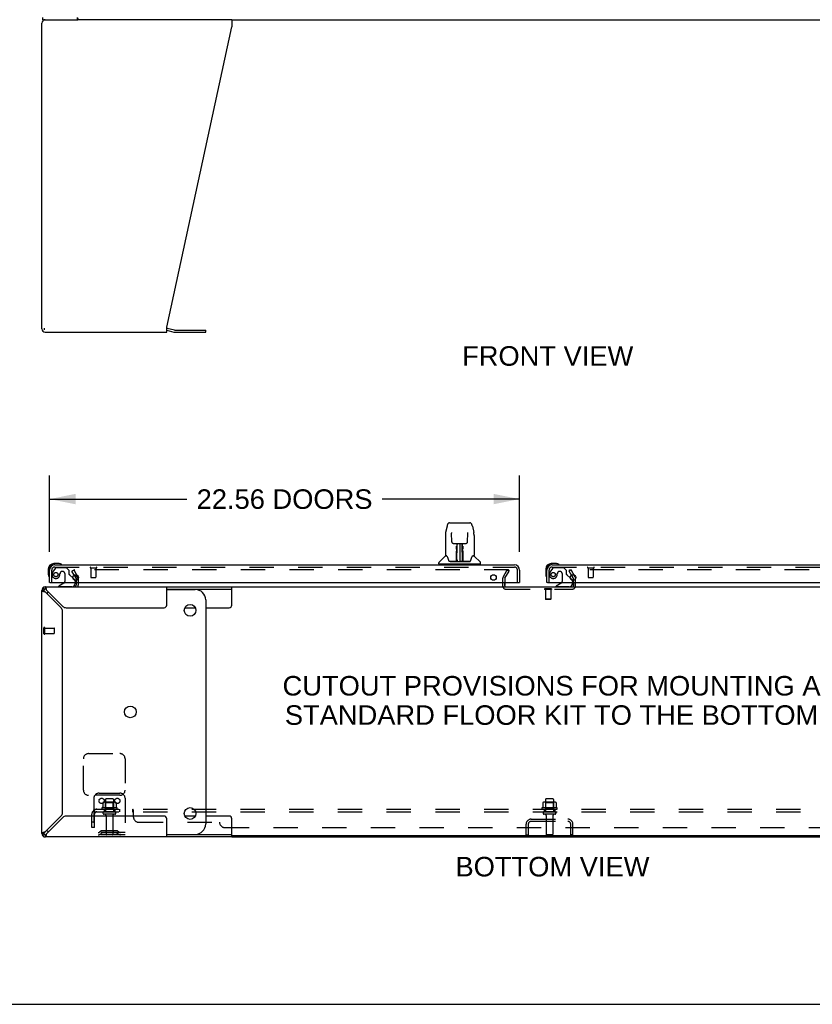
# Model space of a CAD drawing. Header units: inches. Extents: x 0 to 212, y 0 to 138.
# Tile 2 of 80: x 42 to 80, y 0 to 47. Entities that reach past the tile are written whole.
import ezdxf

# ---------------------------------------------------------------- set-up
doc = ezdxf.new("R2010")
doc.units = ezdxf.units.IN
doc.header["$LTSCALE"] = 11.6875
doc.header["$MEASUREMENT"] = 0
doc.linetypes.add('HIDDEN', pattern=[0.2, 0.1, -0.1])
doc.layers.get('0').update_dxf_attribs({"linetype": 'CONTINUOUS'})
for name, color, linetype in [('DEFAULT_2', 8, 'HIDDEN'), ('DIMENSIONS', 7, 'CONTINUOUS'), ('MAIN_DOOR_ASSEMBLY', 7, 'CONTINUOUS'), ('SECONDARY_DOOR_ASSEMBLY', 7, 'CONTINUOUS'), ('SUBPANEL', 7, 'CONTINUOUS')]:
    doc.layers.add(name, color=color, linetype=linetype)
doc.styles.get("Standard").update_dxf_attribs({"font": 'arial.ttf'})
doc.dimstyles.new('DIMSTYLE_1', dxfattribs={"dimtxt": 0.9375, "dimasz": 1.25, "dimexe": 0.09, "dimexo": 0.07, "dimgap": 0.0375, "dimtad": 0, "dimtih": 1, "dimtoh": 1, "dimzin": 4, "dimdsep": 46, "dimtxsty": 'Standard', "dimblk": '_FILLED', "dimblk1": '_FILLED', "dimblk2": '_FILLED', "dimcen": 0.09, "dimadec": 3, "dimazin": 1, "dimtfac": 1, "dimtdec": 3, "dimtofl": 0, "dimtmove": 0, "dimatfit": 3, "dimldrblk": '_FILLED', "dimfxl": 0, "dimtolj": 1, "dimtzin": 4, "dimarcsym": 0})

# ---------------------------------------------------------------- blocks, each defined once
blk = doc.blocks.new('_FILLED')
at = {"color": 0, "linetype": 'ByBlock'}
blk.add_solid([(0, 0), (-1, 0.2), (-1, -0.2)], dxfattribs=at)
blk = doc.blocks.new('*D2')
at = {"layer": 'DIMENSIONS', "color": 2, "linetype": 'Continuous'}
for p, q in [((43.525, 21.718), (43.525, 25.372)), ((66.087, 21.718), (66.087, 25.372)), ((43.525, 24.247), (50.12, 24.247)), ((66.087, 24.247), (59.492, 24.247))]:
    blk.add_line(p, q, dxfattribs=at)
at = {"layer": 'DIMENSIONS', "color": 2, "linetype": 'Continuous', "xscale": 1.25, "yscale": 1.25, "zscale": 1.25, "rotation": 180}
blk.add_blockref('_FILLED', (43.525, 24.247), dxfattribs=at)
at = {"layer": 'DIMENSIONS', "color": 2, "linetype": 'Continuous', "xscale": 1.25, "yscale": 1.25, "zscale": 1.25}
blk.add_blockref('_FILLED', (66.087, 24.247), dxfattribs=at)
at = {"layer": 'DIMENSIONS', "color": 2, "linetype": 'Continuous', "insert": (54.806, 24.715), "char_height": 0.9375, "width": 8.43401, "attachment_point": 2, "line_spacing_factor": 0.9}
blk.add_mtext('22.56 DOORS', dxfattribs=at)

msp = doc.modelspace()

# ---------------------------------------------------------------- linework, layer by layer
at = {"color": 7, "linetype": 'Continuous'}
for p, q in [((43.202, 47.254), (43.202, 47.358)), ((43.202, 47.254), (44.88, 47.254)), ((44.86, 47.254), (44.86, 47.358)), ((52.273, 47.254), (83.027, 47.254)), ((43.276, 32.373), (43.276, 32.446)), ((49.15, 32.354), (49.489, 32.263)), ((49.532, 32.257), (51.019, 32.257)), ((51.019, 32.257), (51.019, 32.361)), ((68.478, 20.779), (68.478, 20.831)), ((44.882, 20.453), (44.786, 20.618)), ((44.894, 20.442), (44.899, 20.437)), ((68.581, 20.599), (68.651, 20.478)), ((68.671, 20.354), (68.671, 20.436)), ((43.254, 19.865), (43.15, 19.865)), ((43.199, 19.983), (43.272, 19.909)), ((43.316, 20.032), (43.316, 19.928)), ((49.15, 19.928), (52.273, 19.928)), ((49.15, 19.907), (50.519, 19.907)), ((52.273, 19.157), (52.273, 20.032)), ((52.273, 20.032), (83.027, 20.032)), ((65.379, 20.084), (65.379, 20.236)), ((65.379, 20.032), (65.379, 20.042)), ((68.671, 20.236), (68.671, 20.084)), ((68.671, 20.032), (68.671, 20.043)), ((51.019, 19.407), (51.019, 8.657)), ((50.017, 19.032), (50.52, 19.032)), ((51.019, 19.032), (52.148, 19.032)), ((50.52, 9.032), (50.017, 9.032)), ((52.148, 9.032), (51.019, 9.032)), ((52.273, 8.032), (52.273, 8.907)), ((43.15, 8.198), (43.254, 8.198)), ((43.199, 8.08), (43.272, 8.154)), ((43.316, 8.136), (43.316, 8.032)), ((49.15, 8.157), (50.519, 8.157)), ((52.273, 8.136), (49.15, 8.136)), ((83.027, 8.084), (52.273, 8.084)), ((0, 0), (212.5, 0))]:
    msp.add_line(p, q, dxfattribs=at)
at = {"color": 3, "linetype": 'Continuous'}
for p, q in [((52.273, 47.254), (44.88, 47.254)), ((52.273, 47.254), (52.273, 46.914)), ((43.15, 32.421), (43.15, 47.088)), ((49.15, 32.503), (52.273, 46.914)), ((43.316, 32.254), (49.15, 32.254)), ((49.15, 32.254), (49.15, 32.503)), ((49.167, 32.457), (49.516, 32.363)), ((49.532, 32.361), (51.019, 32.361)), ((44.707, 20.6), (44.792, 20.453)), ((44.796, 20.436), (44.796, 20.354)), ((43.15, 8.198), (43.15, 19.865)), ((43.316, 20.032), (52.273, 20.032)), ((43.377, 19.917), (43.37, 19.941)), ((44.162, 19.096), (43.393, 19.865)), ((44.796, 20.236), (44.796, 20.117)), ((49.15, 19.157), (49.15, 20.032)), ((43.219, 19.82), (43.241, 19.812)), ((43.316, 19.789), (44.086, 19.02)), ((44.317, 19.032), (49.025, 19.032)), ((44.15, 9.199), (44.15, 18.864)), ((44.086, 9.043), (43.316, 8.274)), ((49.025, 9.032), (44.317, 9.032)), ((43.393, 8.198), (44.162, 8.967)), ((49.15, 8.032), (49.15, 8.907)), ((43.265, 8.259), (43.241, 8.252)), ((43.362, 8.1), (43.37, 8.123)), ((52.273, 8.032), (43.316, 8.032)), ((52.273, 8.032), (83.027, 8.032))]:
    msp.add_line(p, q, dxfattribs=at)
at = {"color": 7, "linetype": 'Continuous'}
for points in [[(44.891, 47.318), (44.889, 47.307), (44.888, 47.302), (44.887, 47.297), (44.886, 47.292), (44.885, 47.287), (44.884, 47.282), (44.882, 47.278), (44.881, 47.274), (44.88, 47.27), (44.878, 47.267), (44.877, 47.265), (44.875, 47.262), (44.873, 47.26), (44.871, 47.258), (44.869, 47.256), (44.866, 47.255), (44.864, 47.255), (44.862, 47.254), (44.86, 47.254)], [(68.478, 20.831), (68.479, 20.833), (68.479, 20.834), (68.479, 20.835), (68.48, 20.837), (68.481, 20.838), (68.482, 20.839), (68.483, 20.84), (68.484, 20.841), (68.485, 20.842), (68.487, 20.843), (68.488, 20.844), (68.49, 20.844), (68.492, 20.844), (68.493, 20.844)], [(68.48, 20.825), (68.479, 20.827), (68.479, 20.828), (68.479, 20.83), (68.478, 20.831), (68.478, 20.831)], [(68.484, 20.841), (68.483, 20.84), (68.482, 20.839), (68.481, 20.838)], [(68.488, 20.844), (68.487, 20.843), (68.485, 20.842)], [(44.882, 20.453), (44.885, 20.45), (44.888, 20.447), (44.891, 20.445), (44.894, 20.442)], [(68.663, 20.453), (68.66, 20.459), (68.657, 20.466), (68.654, 20.472), (68.651, 20.478)], [(68.671, 20.436), (68.67, 20.438), (68.67, 20.44), (68.669, 20.442), (68.668, 20.444), (68.667, 20.446), (68.666, 20.449), (68.664, 20.451), (68.663, 20.453)], [(43.254, 19.865), (43.255, 19.858), (43.257, 19.85), (43.261, 19.842), (43.266, 19.835)], [(43.393, 19.865), (43.385, 19.875), (43.377, 19.885), (43.37, 19.894), (43.362, 19.902), (43.355, 19.909), (43.347, 19.916), (43.339, 19.921), (43.332, 19.925), (43.324, 19.927), (43.316, 19.928)], [(43.266, 19.835), (43.272, 19.827), (43.28, 19.82), (43.288, 19.812), (43.297, 19.804), (43.307, 19.797), (43.316, 19.789)], [(43.316, 8.274), (43.307, 8.267), (43.297, 8.259), (43.288, 8.252), (43.28, 8.244), (43.272, 8.236), (43.266, 8.229), (43.261, 8.221), (43.257, 8.213), (43.255, 8.206), (43.254, 8.198)], [(43.316, 8.136), (43.324, 8.136), (43.332, 8.139), (43.339, 8.143), (43.347, 8.148)], [(43.347, 8.148), (43.355, 8.154), (43.362, 8.161), (43.37, 8.17), (43.377, 8.179), (43.385, 8.188), (43.393, 8.198)]]:
    msp.add_lwpolyline(points, dxfattribs=at)
at = {"color": 3, "linetype": 'Continuous'}
for points in [[(43.15, 19.865), (43.152, 19.858), (43.158, 19.85), (43.168, 19.842), (43.182, 19.835), (43.199, 19.827), (43.219, 19.82)], [(43.37, 19.941), (43.362, 19.963), (43.355, 19.983), (43.347, 20), (43.339, 20.014), (43.332, 20.024), (43.324, 20.03), (43.316, 20.032)], [(43.393, 19.865), (43.385, 19.891), (43.377, 19.917)], [(43.241, 19.812), (43.265, 19.804), (43.29, 19.797), (43.316, 19.789)], [(43.241, 8.252), (43.219, 8.244), (43.199, 8.236), (43.182, 8.229), (43.168, 8.221), (43.158, 8.213), (43.152, 8.206), (43.15, 8.198)], [(43.316, 8.274), (43.29, 8.267), (43.265, 8.259)], [(43.316, 8.032), (43.324, 8.034), (43.332, 8.04), (43.339, 8.05), (43.347, 8.064), (43.355, 8.08), (43.362, 8.1)], [(43.37, 8.123), (43.377, 8.147), (43.385, 8.172), (43.393, 8.198)]]:
    msp.add_lwpolyline(points, dxfattribs=at)
at = {"color": 7, "linetype": 'Continuous'}
for centre in [(50.269, 18.907), (47.401, 14.032), (50.269, 9.157)]:
    msp.add_circle(centre, 0.281, dxfattribs=at)
at = {"color": 3, "linetype": 'Continuous'}
for centre, radius, start, end in [((43.316, 47.088), 0.167, 90, 180), ((43.316, 32.421), 0.167, 180, 270), ((49.124, 32.296), 0.167, 75, 81.039), ((49.532, 32.423), 0.0625, 255, 270), ((44.763, 20.436), 0.033, 0, 30), ((43.316, 19.865), 0.167, 90, 180), ((44.711, 20.117), 0.085, 270, 360), ((65.429, 20.082), 0.05, 189.974, 260.026), ((68.621, 20.082), 0.05, 279.974, 350.026), ((43.93, 18.864), 0.22, 0, 45), ((44.317, 19.252), 0.22, 225, 270), ((49.025, 19.157), 0.125, 270, 360), ((43.93, 9.199), 0.22, 315, 360), ((44.317, 8.812), 0.22, 90, 135), ((49.025, 8.907), 0.125, 0, 90), ((43.316, 8.198), 0.167, 180, 270)]:
    msp.add_arc(centre, radius, start, end, dxfattribs=at)
at = {"color": 7, "linetype": 'Continuous'}
for centre, radius, start, end in [((49.532, 32.423), 0.167, 255, 270), ((43.316, 19.865), 0.0625, 90, 180), ((50.519, 19.407), 0.5, 0, 90), ((65.429, 20.082), 0.05, 180, 189.974), ((65.409, 20.062), 0.03, 198, 270), ((65.429, 20.082), 0.05, 260.026, 270), ((68.621, 20.082), 0.05, 270, 279.974), ((68.641, 20.062), 0.03, 270, 342), ((68.621, 20.082), 0.05, 350.026, 360), ((43.776, 19.407), 0.5, 128.9359, 141.3055), ((52.148, 19.157), 0.125, 270, 360), ((52.148, 8.907), 0.125, 0, 90), ((50.519, 8.657), 0.5, 270, 360), ((43.316, 8.198), 0.0625, 180, 270), ((43.776, 8.657), 0.5, 218.6945, 231.0641)]:
    msp.add_arc(centre, radius, start, end, dxfattribs=at)
at = {"layer": 'DEFAULT_2', "color": 8, "linetype": 'HIDDEN'}
for p, q in [((44.595, 20.792), (44.685, 20.844)), ((44.707, 20.6), (44.595, 20.792)), ((44.685, 20.844), (44.882, 20.505)), ((44.7, 20.819), (44.882, 20.505)), ((65.557, 20.844), (44.718, 20.844)), ((65.293, 20.505), (65.489, 20.844)), ((65.383, 20.453), (65.58, 20.792)), ((65.489, 20.844), (65.58, 20.792)), ((65.556, 20.844), (65.558, 20.844)), ((65.558, 20.844), (65.56, 20.844)), ((65.56, 20.844), (65.562, 20.844)), ((65.571, 20.779), (65.571, 20.831)), ((65.572, 20.779), (65.572, 20.831)), ((68.56, 20.844), (68.47, 20.792)), ((68.667, 20.453), (68.47, 20.792)), ((89.332, 20.844), (68.493, 20.844)), ((68.757, 20.505), (68.56, 20.844)), ((44.796, 20.354), (44.796, 20.236)), ((44.9, 20.436), (44.9, 20.117)), ((65.275, 20.436), (65.275, 20.082)), ((65.379, 20.436), (65.379, 20.117)), ((68.671, 20.117), (68.671, 20.436)), ((68.775, 20.082), (68.775, 20.436)), ((65.379, 20.084), (65.379, 20.082)), ((65.429, 19.928), (68.621, 19.928)), ((67.29, 19.932), (67.29, 19.914)), ((67.627, 19.932), (67.29, 19.932)), ((67.627, 19.914), (67.29, 19.914)), ((67.335, 19.914), (67.335, 19.442)), ((67.583, 19.914), (67.583, 19.442)), ((67.627, 19.932), (67.627, 19.914)), ((68.671, 20.082), (68.671, 20.084)), ((67.345, 19.432), (67.335, 19.442)), ((67.583, 19.442), (67.335, 19.442)), ((67.573, 19.432), (67.345, 19.432)), ((67.573, 19.432), (67.583, 19.442)), ((43.254, 17.786), (43.254, 18.07)), ((43.297, 17.786), (43.297, 18.07)), ((43.297, 18.052), (43.744, 18.052)), ((43.754, 17.814), (43.754, 18.042)), ((43.297, 17.804), (43.744, 17.804)), ((45.4, 12.032), (46.9, 12.032)), ((45.15, 10.282), (45.15, 11.782)), ((47.15, 11.782), (47.15, 10.282)), ((46.9, 10.032), (45.4, 10.032)), ((45.9, 10.136), (46.9, 10.136)), ((45.65, 9.886), (45.65, 8.136)), ((46.081, 9.675), (46.081, 9.457)), ((46.656, 9.697), (46.144, 9.697)), ((46.216, 9.677), (46.196, 9.697)), ((46.212, 9.831), (46.212, 9.236)), ((46.216, 9.381), (46.216, 9.677)), ((46.583, 9.677), (46.216, 9.677)), ((46.557, 9.861), (46.242, 9.861)), ((46.583, 9.677), (46.603, 9.697)), ((46.583, 9.381), (46.583, 9.677)), ((46.587, 9.831), (46.587, 9.236)), ((46.719, 9.675), (46.719, 9.457)), ((47.15, 9.886), (47.15, 8.136)), ((67.206, 9.675), (67.206, 9.457)), ((67.781, 9.697), (67.269, 9.697)), ((67.341, 9.677), (67.321, 9.697)), ((67.337, 9.831), (67.337, 9.236)), ((67.708, 9.677), (67.341, 9.677)), ((67.341, 9.381), (67.341, 9.677)), ((67.682, 9.861), (67.367, 9.861)), ((67.708, 9.677), (67.728, 9.697)), ((67.708, 9.381), (67.708, 9.677)), ((67.712, 9.831), (67.712, 9.236)), ((67.844, 9.675), (67.844, 9.457)), ((46.756, 9.431), (46.044, 9.431)), ((46.066, 9.361), (46.734, 9.361)), ((46.657, 9.236), (46.142, 9.236)), ((46.657, 9.126), (46.142, 9.126)), ((46.216, 9.381), (46.196, 9.361)), ((46.583, 9.381), (46.216, 9.381)), ((46.235, 9.063), (46.235, 8.166)), ((46.565, 9.063), (46.565, 8.166)), ((46.583, 9.381), (46.603, 9.361)), ((67.881, 9.431), (67.169, 9.431)), ((67.191, 9.361), (67.859, 9.361)), ((67.782, 9.236), (67.267, 9.236)), ((67.782, 9.126), (67.267, 9.126)), ((67.341, 9.381), (67.321, 9.361)), ((67.708, 9.381), (67.341, 9.381)), ((67.36, 9.063), (67.36, 8.166)), ((67.69, 9.063), (67.69, 8.166)), ((67.708, 9.381), (67.728, 9.361)), ((66.4, 8.136), (66.4, 8.639)), ((66.504, 8.639), (66.504, 8.136)), ((66.646, 8.886), (68.403, 8.886)), ((66.646, 8.782), (68.403, 8.782)), ((67.691, 8.886), (67.691, 8.782)), ((68.546, 8.136), (68.546, 8.639)), ((68.65, 8.136), (68.65, 8.639)), ((47.15, 8.24), (45.65, 8.24)), ((47.15, 8.136), (45.65, 8.136)), ((45.993, 8.308), (45.925, 8.259)), ((46.054, 8.224), (45.986, 8.175)), ((46.741, 8.33), (46.059, 8.33)), ((46.741, 8.226), (46.059, 8.226)), ((46.225, 8.33), (46.225, 8.226)), ((46.575, 8.33), (46.575, 8.226)), ((46.746, 8.224), (46.814, 8.175)), ((46.807, 8.308), (46.875, 8.259)), ((66.4, 8.136), (66.504, 8.136)), ((67.66, 8.136), (67.39, 8.136)), ((68.65, 8.136), (68.546, 8.136))]:
    msp.add_line(p, q, dxfattribs=at)
for points in [[(44.718, 20.844), (44.715, 20.844), (44.713, 20.844), (44.712, 20.843), (44.71, 20.843), (44.708, 20.842), (44.706, 20.841), (44.704, 20.84), (44.703, 20.839), (44.702, 20.838), (44.701, 20.836), (44.7, 20.835), (44.699, 20.833), (44.698, 20.831), (44.698, 20.829), (44.698, 20.828), (44.698, 20.827)], [(44.698, 20.827), (44.698, 20.826), (44.698, 20.824), (44.698, 20.822), (44.699, 20.821), (44.7, 20.819)], [(65.561, 20.844), (65.563, 20.843), (65.565, 20.842), (65.566, 20.841), (65.567, 20.84), (65.568, 20.839), (65.569, 20.838), (65.57, 20.837), (65.571, 20.835), (65.571, 20.834), (65.571, 20.833), (65.571, 20.831)], [(65.572, 20.831), (65.571, 20.833), (65.571, 20.834), (65.571, 20.835), (65.57, 20.837), (65.569, 20.838), (65.568, 20.839), (65.567, 20.84), (65.566, 20.841), (65.565, 20.842), (65.563, 20.843), (65.562, 20.844)], [(65.57, 20.825), (65.571, 20.827), (65.571, 20.828), (65.571, 20.83), (65.572, 20.831), (65.572, 20.831)], [(65.571, 20.831), (65.571, 20.831), (65.571, 20.83), (65.571, 20.828), (65.571, 20.827), (65.57, 20.825)], [(46.081, 9.457), (46.081, 9.456), (46.081, 9.455), (46.08, 9.454), (46.08, 9.453), (46.08, 9.452), (46.079, 9.452), (46.079, 9.451), (46.079, 9.451), (46.078, 9.45), (46.078, 9.45), (46.078, 9.45), (46.077, 9.45), (46.077, 9.449), (46.077, 9.449), (46.077, 9.449), (46.076, 9.449), (46.076, 9.449), (46.076, 9.448)], [(46.087, 9.685), (46.086, 9.684), (46.084, 9.683), (46.083, 9.682), (46.082, 9.68), (46.082, 9.678), (46.081, 9.677), (46.081, 9.675)], [(46.713, 9.685), (46.714, 9.684), (46.716, 9.683), (46.717, 9.682), (46.718, 9.68), (46.718, 9.678), (46.719, 9.677), (46.719, 9.675)], [(46.724, 9.448), (46.724, 9.449), (46.724, 9.449), (46.723, 9.449), (46.723, 9.449), (46.723, 9.449), (46.722, 9.45), (46.722, 9.45), (46.722, 9.45), (46.722, 9.45), (46.721, 9.451), (46.721, 9.451), (46.721, 9.452), (46.72, 9.452), (46.72, 9.453), (46.719, 9.454), (46.719, 9.455), (46.719, 9.456), (46.719, 9.457)], [(67.206, 9.457), (67.206, 9.456), (67.206, 9.455), (67.205, 9.454), (67.205, 9.453), (67.205, 9.452), (67.204, 9.452), (67.204, 9.451), (67.204, 9.451), (67.203, 9.45), (67.203, 9.45), (67.203, 9.45), (67.202, 9.45), (67.202, 9.449), (67.202, 9.449), (67.202, 9.449), (67.201, 9.449), (67.201, 9.449), (67.201, 9.448)], [(67.212, 9.685), (67.211, 9.684), (67.209, 9.683), (67.208, 9.682), (67.207, 9.68), (67.207, 9.678), (67.206, 9.677), (67.206, 9.675)], [(67.838, 9.685), (67.839, 9.684), (67.841, 9.683), (67.842, 9.682), (67.843, 9.68), (67.843, 9.678), (67.844, 9.677), (67.844, 9.675)], [(67.849, 9.448), (67.849, 9.449), (67.849, 9.449), (67.848, 9.449), (67.848, 9.449), (67.848, 9.449), (67.847, 9.45), (67.847, 9.45), (67.847, 9.45), (67.847, 9.45), (67.846, 9.451), (67.846, 9.451), (67.846, 9.452), (67.845, 9.452), (67.845, 9.453), (67.844, 9.454), (67.844, 9.455), (67.844, 9.456), (67.844, 9.457)]]:
    msp.add_lwpolyline(points, dxfattribs=at)
for centre in [(46.025, 9.761), (46.775, 9.761)]:
    msp.add_circle(centre, 0.128, dxfattribs=at)
for centre, radius, start, end in [((44.763, 20.436), 0.137, 0, 30), ((65.412, 20.436), 0.137, 150, 180), ((65.412, 20.436), 0.033, 150, 180), ((68.638, 20.436), 0.033, 0, 30), ((68.638, 20.436), 0.137, 0, 30), ((44.711, 20.117), 0.189, 331.6994, 360), ((65.429, 20.082), 0.154, 180, 270), ((68.621, 20.082), 0.154, 270, 360), ((43.275, 18.07), 0.0215, 360, 180), ((43.744, 18.042), 0.01, 360, 90), ((43.275, 17.786), 0.0215, 180, 0), ((43.744, 17.814), 0.01, 270, 0), ((45.4, 11.782), 0.25, 90, 180), ((46.9, 11.782), 0.25, 0, 90), ((45.4, 10.282), 0.25, 180, 270), ((45.9, 9.886), 0.25, 90, 180), ((46.9, 10.282), 0.25, 270, 360), ((46.9, 9.886), 0.25, 0, 90), ((46.144, 9.556), 0.141, 90, 113.95), ((46.242, 9.831), 0.03, 90, 180), ((46.557, 9.831), 0.03, 0, 90), ((46.656, 9.556), 0.141, 66.05, 90), ((67.269, 9.556), 0.141, 90, 113.95), ((67.367, 9.831), 0.03, 90, 180), ((67.682, 9.831), 0.03, 0, 90), ((67.781, 9.556), 0.141, 66.05, 90), ((46.066, 9.399), 0.0384, 124.4497, 270), ((46.4, 8.831), 0.698, 117.6814, 120.6631), ((46.142, 9.181), 0.055, 90, 270), ((46.172, 9.063), 0.0625, 0, 90), ((46.627, 9.063), 0.0625, 90, 180), ((46.657, 9.181), 0.055, 270, 90), ((46.4, 8.831), 0.698, 59.3369, 62.3186), ((46.734, 9.399), 0.0384, 270, 55.5503), ((67.191, 9.399), 0.0384, 124.4497, 270), ((67.525, 8.831), 0.698, 117.6814, 120.6631), ((67.267, 9.181), 0.055, 90, 270), ((67.297, 9.063), 0.0625, 0, 90), ((67.752, 9.063), 0.0625, 90, 180), ((67.782, 9.181), 0.055, 270, 90), ((67.525, 8.831), 0.698, 59.3369, 62.3186), ((67.859, 9.399), 0.0384, 270, 55.5503), ((66.646, 8.639), 0.246, 90, 180), ((66.646, 8.639), 0.142, 90, 180), ((68.403, 8.639), 0.246, 0, 90), ((68.403, 8.639), 0.142, 0, 90), ((45.864, 8.344), 0.104, 270, 305.7539), ((45.864, 8.344), 0.208, 270, 305.7539), ((46.059, 8.216), 0.114, 90, 125.7539), ((46.059, 8.216), 0.01, 90, 125.7539), ((46.265, 8.166), 0.03, 180, 270), ((46.535, 8.166), 0.03, 270, 360), ((46.741, 8.216), 0.114, 54.2461, 90), ((46.741, 8.216), 0.01, 54.2461, 90), ((46.936, 8.344), 0.208, 234.2461, 270), ((46.936, 8.344), 0.104, 234.2461, 270), ((67.39, 8.166), 0.03, 180, 270), ((67.66, 8.166), 0.03, 270, 360)]:
    msp.add_arc(centre, radius, start, end, dxfattribs=at)
at = {"layer": 'MAIN_DOOR_ASSEMBLY', "color": 7, "linetype": 'Continuous'}
for p, q in [((67.34, 20.887), (67.34, 20.63)), ((67.4, 20.887), (67.4, 20.843)), ((67.859, 21.15), (67.603, 21.15)), ((67.646, 21.09), (67.603, 21.09)), ((67.897, 21.147), (67.859, 21.15)), ((67.995, 21.103), (67.995, 21.103)), ((67.34, 20.63), (67.343, 20.592)), ((67.385, 20.502), (67.386, 20.498)), ((67.386, 20.498), (67.386, 20.497)), ((68.519, 20.463), (68.6, 20.382)), ((67.42, 20.236), (67.4, 20.236)), ((68.08, 20.209), (67.842, 20.071)), ((67.842, 20.032), (67.842, 20.071)), ((68.629, 20.236), (68.629, 20.189))]:
    msp.add_line(p, q, dxfattribs=at)
at = {"layer": 'MAIN_DOOR_ASSEMBLY', "color": 3, "linetype": 'Continuous'}
for p, q in [((67.4, 20.236), (67.4, 20.843)), ((67.646, 21.09), (89.716, 21.09)), ((67.42, 20.236), (89.942, 20.236))]:
    msp.add_line(p, q, dxfattribs=at)
at = {"layer": 'MAIN_DOOR_ASSEMBLY', "color": 8, "linetype": 'HIDDEN'}
for p, q in [((67.504, 20.236), (67.504, 20.843)), ((67.68, 20.931), (67.579, 20.787)), ((67.646, 20.986), (89.716, 20.986)), ((67.745, 20.965), (68.196, 20.965)), ((68.322, 20.839), (68.196, 20.965)), ((68.322, 20.839), (68.322, 20.66)), ((69.362, 20.943), (69.646, 20.943)), ((69.38, 20.943), (69.38, 20.496)), ((69.628, 20.943), (69.628, 20.496)), ((67.901, 20.675), (67.901, 20.686)), ((68.032, 20.773), (67.999, 20.773)), ((68.13, 20.675), (68.13, 20.295)), ((68.38, 20.601), (68.519, 20.463)), ((69.39, 20.486), (69.618, 20.486)), ((68.472, 20.032), (67.842, 20.032)), ((68.629, 20.311), (68.629, 20.236))]:
    msp.add_line(p, q, dxfattribs=at)
at = {"layer": 'MAIN_DOOR_ASSEMBLY', "color": 7, "linetype": 'Continuous'}
for points in [[(67.995, 21.103), (67.993, 21.104), (67.992, 21.104), (67.988, 21.105)], [(67.386, 20.497), (67.387, 20.495), (67.387, 20.495)]]:
    msp.add_lwpolyline(points, dxfattribs=at)
at = {"layer": 'MAIN_DOOR_ASSEMBLY', "color": 8, "linetype": 'HIDDEN'}
msp.add_circle((67.704, 20.623), 0.101, dxfattribs=at)
at = {"layer": 'MAIN_DOOR_ASSEMBLY', "color": 3, "linetype": 'Continuous'}
msp.add_circle((68.65, 20.486), 0.133, dxfattribs=at)
at = {"layer": 'MAIN_DOOR_ASSEMBLY', "color": 7, "linetype": 'Continuous'}
for centre, radius, start, end in [((67.603, 20.887), 0.263, 90, 180), ((67.603, 20.887), 0.203, 90, 180), ((67.859, 20.9), 0.25, 59.1101, 90), ((67.98, 21.105), 0.015, 270, 353.6204), ((67.98, 21.101), 0.015, 6.3796, 59.1101), ((67.59, 20.63), 0.25, 180, 210.8899), ((67.388, 20.51), 0.015, 210.8899, 263.6204), ((67.385, 20.51), 0.015, 276.3796, 360), ((68.529, 20.311), 0.1, 27.0268, 45), ((68.03, 20.295), 0.1, 300.092, 323.4532), ((68.472, 20.189), 0.157, 270, 360)]:
    msp.add_arc(centre, radius, start, end, dxfattribs=at)
at = {"layer": 'MAIN_DOOR_ASSEMBLY', "color": 3, "linetype": 'Continuous'}
msp.add_arc((67.646, 20.843), 0.246, 90, 180, dxfattribs=at)
at = {"layer": 'MAIN_DOOR_ASSEMBLY', "color": 8, "linetype": 'HIDDEN'}
for centre, radius, start, end in [((67.646, 20.843), 0.142, 90, 180), ((67.745, 20.886), 0.079, 90, 144.9), ((69.362, 20.964), 0.0215, 90, 270), ((69.646, 20.964), 0.0215, 270, 90), ((67.704, 20.623), 0.187, 163.1561, 342.1518), ((67.894, 20.565), 0.386, 144.9, 163.1561), ((67.508, 20.686), 0.393, 342.0702, 358.3395), ((67.999, 20.675), 0.098, 90, 180), ((68.032, 20.675), 0.098, 0, 90), ((68.361, 20.66), 0.039, 180, 248.3904), ((68.31, 20.531), 0.1, 45, 68.3904), ((68.529, 20.311), 0.1, 0, 27.0268), ((69.39, 20.496), 0.01, 180, 270), ((69.618, 20.496), 0.01, 270, 360), ((68.03, 20.295), 0.1, 323.4532, 360)]:
    msp.add_arc(centre, radius, start, end, dxfattribs=at)
at = {"layer": 'SECONDARY_DOOR_ASSEMBLY', "color": 7, "linetype": 'Continuous'}
for p, q in [((62.604, 22.951), (62.539, 22.646)), ((62.728, 23.105), (63.697, 23.105)), ((63.821, 22.951), (63.886, 22.646)), ((62.524, 22.502), (62.524, 21.539)), ((62.524, 22.502), (62.524, 22.502)), ((62.825, 22.641), (62.825, 22.637)), ((62.825, 22.637), (62.825, 22.633)), ((62.825, 22.633), (62.825, 22.627)), ((62.825, 22.627), (62.825, 22.616)), ((62.833, 22.199), (62.825, 22.616)), ((63.592, 22.199), (63.6, 22.618)), ((63.6, 22.628), (63.6, 22.633)), ((63.6, 22.618), (63.6, 22.628)), ((63.901, 22.502), (63.901, 21.539)), ((62.913, 22.121), (62.973, 22.121)), ((63.014, 22.122), (63.411, 22.122)), ((63.062, 21.918), (63.063, 21.952)), ((63.062, 21.881), (63.062, 21.918)), ((63.062, 21.843), (63.062, 21.881)), ((63.063, 21.952), (63.063, 21.982)), ((63.069, 21.767), (63.07, 21.863)), ((63.073, 22.122), (63.07, 21.767)), ((63.07, 21.988), (63.07, 21.973)), ((63.07, 21.973), (63.07, 21.939)), ((63.07, 21.939), (63.07, 21.902)), ((63.07, 21.902), (63.07, 21.863)), ((63.07, 21.767), (63.07, 21.747)), ((63.07, 21.747), (63.07, 21.739)), ((63.07, 21.739), (63.071, 21.739)), ((63.086, 21.897), (63.071, 21.897)), ((63.071, 21.879), (63.086, 21.879)), ((63.071, 21.739), (63.071, 21.663)), ((63.075, 21.262), (63.09, 22.122)), ((63.099, 22.117), (63.098, 22.068)), ((63.099, 22.122), (63.099, 22.117)), ((63.212, 22.122), (63.212, 21.251)), ((63.327, 22.068), (63.326, 22.122)), ((63.35, 21.262), (63.335, 22.122)), ((63.354, 21.897), (63.339, 21.897)), ((63.339, 21.879), (63.354, 21.879)), ((63.355, 21.767), (63.352, 22.122)), ((63.354, 21.739), (63.354, 21.663)), ((63.355, 21.902), (63.355, 21.939)), ((63.355, 21.863), (63.355, 21.902)), ((63.356, 21.767), (63.355, 21.863)), ((63.355, 21.747), (63.355, 21.767)), ((63.355, 21.739), (63.355, 21.747)), ((63.356, 21.748), (63.356, 21.758)), ((63.356, 21.72), (63.356, 21.748)), ((63.362, 21.982), (63.362, 21.952)), ((63.362, 21.952), (63.363, 21.918)), ((63.363, 21.918), (63.363, 21.881)), ((63.363, 21.881), (63.363, 21.843)), ((63.452, 22.121), (63.512, 22.121)), ((62.515, 21.514), (62.22, 21.219)), ((62.592, 21.531), (62.531, 21.531)), ((62.536, 21.523), (62.598, 21.523)), ((62.595, 21.527), (62.595, 21.527)), ((63.058, 21.275), (63.061, 21.596)), ((63.068, 21.57), (63.061, 21.57)), ((63.066, 21.275), (63.068, 21.57)), ((63.068, 21.277), (63.069, 21.287)), ((63.068, 21.27), (63.068, 21.277)), ((63.068, 21.268), (63.068, 21.27)), ((63.068, 21.266), (63.068, 21.268)), ((63.068, 21.266), (63.068, 21.266)), ((63.068, 21.265), (63.068, 21.266)), ((63.069, 21.316), (63.071, 21.407)), ((63.069, 21.287), (63.069, 21.316)), ((63.069, 21.287), (63.069, 21.263)), ((63.071, 21.663), (63.071, 21.663)), ((63.071, 21.651), (63.071, 21.662)), ((63.073, 21.655), (63.071, 21.655)), ((63.071, 21.653), (63.079, 21.653)), ((63.071, 21.647), (63.071, 21.651)), ((63.071, 21.645), (63.071, 21.647)), ((63.071, 21.644), (63.071, 21.645)), ((63.071, 21.644), (63.071, 21.644)), ((63.071, 21.644), (63.071, 21.644)), ((63.071, 21.407), (63.071, 21.643)), ((63.085, 21.33), (63.076, 21.33)), ((63.085, 21.33), (63.084, 21.253)), ((63.341, 21.253), (63.34, 21.33)), ((63.349, 21.33), (63.34, 21.33)), ((63.346, 21.653), (63.354, 21.653)), ((63.354, 21.655), (63.352, 21.655)), ((63.354, 21.662), (63.354, 21.661)), ((63.354, 21.661), (63.354, 21.649)), ((63.354, 21.649), (63.354, 21.646)), ((63.354, 21.646), (63.354, 21.645)), ((63.354, 21.407), (63.354, 21.643)), ((63.354, 21.407), (63.356, 21.316)), ((63.356, 21.316), (63.356, 21.289)), ((63.356, 21.289), (63.357, 21.276)), ((63.356, 21.263), (63.356, 21.287)), ((63.357, 21.276), (63.357, 21.273)), ((63.357, 21.273), (63.357, 21.27)), ((63.357, 21.27), (63.357, 21.269)), ((63.357, 21.269), (63.357, 21.267)), ((63.357, 21.267), (63.357, 21.266)), ((63.357, 21.266), (63.357, 21.265)), ((63.357, 21.265), (63.357, 21.264)), ((63.825, 21.519), (63.829, 21.527)), ((63.827, 21.523), (63.889, 21.523)), ((63.829, 21.527), (63.829, 21.527)), ((63.833, 21.531), (63.833, 21.531)), ((63.894, 21.531), (63.833, 21.531)), ((63.91, 21.514), (64.205, 21.219)), ((43.465, 20.887), (43.465, 20.63)), ((43.525, 20.887), (43.525, 20.843)), ((43.984, 21.15), (43.728, 21.15)), ((43.771, 21.09), (43.728, 21.09)), ((44.022, 21.147), (43.984, 21.15)), ((62.209, 21.137), (62.209, 21.192)), ((64.209, 21.129), (62.216, 21.129)), ((62.268, 21.129), (62.268, 21.09)), ((63.06, 21.255), (62.727, 21.255)), ((62.748, 21.247), (63.677, 21.247)), ((63.061, 21.255), (63.06, 21.255)), ((63.062, 21.251), (63.061, 21.252)), ((63.065, 21.257), (63.065, 21.255)), ((63.074, 21.252), (63.078, 21.249)), ((63.079, 21.255), (63.077, 21.255)), ((63.084, 21.253), (63.212, 21.251)), ((63.341, 21.253), (63.212, 21.251)), ((63.348, 21.255), (63.346, 21.255)), ((63.356, 21.263), (63.356, 21.261)), ((63.36, 21.255), (63.36, 21.257)), ((63.36, 21.257), (63.361, 21.256)), ((63.362, 21.25), (63.363, 21.251)), ((63.698, 21.255), (63.365, 21.255)), ((64.157, 21.129), (64.157, 21.09)), ((64.216, 21.137), (64.216, 21.192)), ((43.465, 20.63), (43.468, 20.592)), ((44.644, 20.463), (44.725, 20.382)), ((43.545, 20.236), (43.525, 20.236)), ((44.205, 20.209), (43.967, 20.071)), ((43.967, 20.032), (43.967, 20.071)), ((44.754, 20.236), (44.754, 20.189)), ((66.067, 20.236), (66.087, 20.236))]:
    msp.add_line(p, q, dxfattribs=at)
at = {"layer": 'SECONDARY_DOOR_ASSEMBLY', "color": 3, "linetype": 'Continuous'}
for p, q in [((43.525, 20.236), (43.525, 20.843)), ((43.771, 21.09), (65.841, 21.09)), ((66.087, 20.843), (66.087, 20.236)), ((43.545, 20.236), (66.067, 20.236))]:
    msp.add_line(p, q, dxfattribs=at)
at = {"layer": 'SECONDARY_DOOR_ASSEMBLY', "color": 8, "linetype": 'HIDDEN'}
for p, q in [((43.629, 20.236), (43.629, 20.843)), ((43.805, 20.931), (43.704, 20.787)), ((43.771, 20.986), (65.841, 20.986)), ((43.87, 20.965), (44.321, 20.965)), ((44.447, 20.839), (44.321, 20.965)), ((44.447, 20.839), (44.447, 20.66)), ((45.487, 20.943), (45.771, 20.943)), ((45.505, 20.943), (45.505, 20.496)), ((45.753, 20.943), (45.753, 20.496)), ((65.983, 20.236), (65.983, 20.843)), ((44.026, 20.675), (44.026, 20.686)), ((44.157, 20.773), (44.124, 20.773)), ((44.255, 20.675), (44.255, 20.295)), ((44.505, 20.601), (44.644, 20.463)), ((45.515, 20.486), (45.743, 20.486)), ((44.597, 20.032), (43.967, 20.032)), ((44.754, 20.311), (44.754, 20.236))]:
    msp.add_line(p, q, dxfattribs=at)
at = {"layer": 'SECONDARY_DOOR_ASSEMBLY', "color": 7, "linetype": 'Continuous'}
for points in [[(62.728, 23.105), (62.724, 23.105), (62.711, 23.104), (62.698, 23.101), (62.686, 23.095), (62.674, 23.089), (62.664, 23.081), (62.655, 23.072), (62.647, 23.062), (62.64, 23.052), (62.633, 23.04), (62.627, 23.028), (62.622, 23.014), (62.616, 22.999), (62.611, 22.983), (62.607, 22.964), (62.604, 22.951)], [(63.821, 22.951), (63.818, 22.964), (63.814, 22.983), (63.808, 23), (63.803, 23.015), (63.798, 23.028), (63.792, 23.041), (63.785, 23.052), (63.778, 23.063), (63.77, 23.072), (63.76, 23.081), (63.75, 23.089), (63.739, 23.096), (63.726, 23.101), (63.713, 23.104), (63.7, 23.105), (63.697, 23.105)], [(62.539, 22.646), (62.533, 22.615), (62.527, 22.575), (62.524, 22.535), (62.524, 22.502)], [(62.824, 22.645), (62.824, 22.645), (62.824, 22.645), (62.824, 22.644), (62.824, 22.643), (62.825, 22.642), (62.825, 22.641)], [(63.6, 22.633), (63.6, 22.638), (63.6, 22.64), (63.6, 22.641), (63.6, 22.643), (63.601, 22.644), (63.601, 22.644), (63.601, 22.644)], [(63.901, 22.502), (63.901, 22.536), (63.897, 22.576), (63.892, 22.616), (63.886, 22.646)], [(62.833, 22.199), (62.833, 22.192), (62.835, 22.181), (62.838, 22.171), (62.843, 22.161), (62.85, 22.151), (62.857, 22.143), (62.866, 22.136), (62.875, 22.13), (62.886, 22.126), (62.896, 22.123), (62.907, 22.121), (62.912, 22.121)], [(62.973, 22.121), (62.982, 22.121), (62.994, 22.122), (63.005, 22.122), (63.014, 22.122)], [(63.061, 21.596), (63.061, 21.622), (63.061, 21.647), (63.062, 21.671), (63.062, 21.694), (63.062, 21.715), (63.062, 21.735), (63.062, 21.752)], [(63.07, 21.988), (63.07, 21.986), (63.069, 21.985), (63.068, 21.984), (63.067, 21.983), (63.065, 21.982), (63.063, 21.982)], [(63.07, 21.747), (63.07, 21.747), (63.071, 21.743), (63.071, 21.739)], [(63.355, 21.939), (63.355, 21.973), (63.354, 21.988)], [(63.354, 21.739), (63.354, 21.743), (63.355, 21.747), (63.355, 21.747)], [(63.363, 21.752), (63.363, 21.735), (63.363, 21.715), (63.363, 21.694), (63.363, 21.671), (63.363, 21.647), (63.364, 21.622), (63.364, 21.596), (63.367, 21.275)], [(63.411, 22.122), (63.42, 22.122), (63.431, 22.122), (63.443, 22.121), (63.451, 22.121)], [(63.513, 22.121), (63.519, 22.121), (63.53, 22.123), (63.541, 22.126), (63.551, 22.131), (63.56, 22.137), (63.569, 22.144), (63.576, 22.153), (63.583, 22.162), (63.587, 22.172), (63.59, 22.183), (63.592, 22.194), (63.592, 22.199)], [(62.592, 21.531), (62.591, 21.531), (62.591, 21.531), (62.592, 21.531)], [(62.592, 21.531), (62.592, 21.53), (62.593, 21.53), (62.594, 21.529), (62.595, 21.528)], [(62.595, 21.528), (62.594, 21.529), (62.593, 21.53), (62.593, 21.53), (62.593, 21.531), (62.593, 21.531)], [(62.595, 21.528), (62.595, 21.528), (62.595, 21.527)], [(62.601, 21.523), (62.599, 21.524), (62.598, 21.525), (62.596, 21.526), (62.595, 21.527), (62.595, 21.528)], [(62.595, 21.527), (62.599, 21.52), (62.613, 21.492), (62.628, 21.456), (62.643, 21.414), (62.659, 21.366), (62.674, 21.319)], [(62.674, 21.319), (62.677, 21.31), (62.682, 21.297), (62.686, 21.287), (62.691, 21.278), (62.697, 21.271)], [(62.697, 21.271), (62.703, 21.265), (62.709, 21.26), (62.716, 21.257), (62.724, 21.255), (62.726, 21.255)], [(63.064, 21.257), (63.065, 21.258), (63.066, 21.259), (63.067, 21.26), (63.067, 21.26), (63.067, 21.261), (63.067, 21.261), (63.068, 21.262), (63.068, 21.262), (63.068, 21.262), (63.068, 21.263), (63.068, 21.263), (63.068, 21.263), (63.068, 21.263), (63.068, 21.264), (63.068, 21.264), (63.068, 21.264), (63.068, 21.265)], [(63.071, 21.644), (63.071, 21.644), (63.071, 21.644)], [(63.354, 21.645), (63.354, 21.644), (63.354, 21.644), (63.354, 21.644)], [(63.356, 21.624), (63.356, 21.65), (63.356, 21.675), (63.356, 21.698), (63.356, 21.72)], [(63.359, 21.275), (63.357, 21.597), (63.356, 21.624)], [(63.699, 21.255), (63.7, 21.255), (63.708, 21.257), (63.715, 21.26), (63.722, 21.265), (63.728, 21.271)], [(63.728, 21.271), (63.733, 21.278), (63.738, 21.287), (63.743, 21.297), (63.748, 21.31), (63.751, 21.319)], [(63.751, 21.319), (63.765, 21.364), (63.781, 21.412), (63.796, 21.454), (63.811, 21.491), (63.825, 21.519)], [(63.83, 21.528), (63.83, 21.527), (63.829, 21.526), (63.827, 21.525), (63.826, 21.524), (63.824, 21.523)], [(63.829, 21.527), (63.83, 21.528), (63.83, 21.528)], [(63.83, 21.528), (63.831, 21.529), (63.832, 21.53), (63.833, 21.53), (63.833, 21.531)], [(63.832, 21.531), (63.832, 21.531), (63.832, 21.53), (63.831, 21.53), (63.831, 21.529), (63.83, 21.528)], [(63.061, 21.252), (63.061, 21.252), (63.06, 21.252), (63.06, 21.252), (63.059, 21.251), (63.058, 21.251), (63.057, 21.25)], [(63.058, 21.255), (63.06, 21.255), (63.062, 21.256), (63.063, 21.257), (63.064, 21.259), (63.065, 21.261), (63.066, 21.263)], [(63.068, 21.263), (63.067, 21.261), (63.067, 21.259), (63.065, 21.258), (63.064, 21.256), (63.062, 21.255), (63.061, 21.255)], [(63.061, 21.255), (63.062, 21.256), (63.063, 21.256), (63.064, 21.257)], [(63.065, 21.256), (63.066, 21.257), (63.068, 21.259)], [(63.068, 21.259), (63.068, 21.261), (63.069, 21.263)], [(63.074, 21.256), (63.073, 21.256), (63.072, 21.256), (63.071, 21.257), (63.07, 21.258), (63.07, 21.259), (63.069, 21.259), (63.068, 21.26), (63.068, 21.26)], [(63.068, 21.259), (63.068, 21.258), (63.068, 21.257), (63.07, 21.256), (63.071, 21.254), (63.073, 21.253), (63.074, 21.252)], [(63.077, 21.255), (63.077, 21.255), (63.076, 21.255), (63.075, 21.255), (63.074, 21.256)], [(63.078, 21.249), (63.079, 21.247), (63.079, 21.247)], [(63.345, 21.247), (63.346, 21.247), (63.347, 21.249), (63.351, 21.252)], [(63.35, 21.255), (63.349, 21.255), (63.348, 21.255)], [(63.357, 21.261), (63.356, 21.26), (63.356, 21.259), (63.355, 21.258), (63.354, 21.257), (63.353, 21.256), (63.352, 21.256), (63.35, 21.255)], [(63.351, 21.252), (63.352, 21.253), (63.353, 21.254), (63.354, 21.255), (63.355, 21.256), (63.356, 21.257), (63.357, 21.258), (63.357, 21.259), (63.357, 21.259)], [(63.356, 21.261), (63.357, 21.259), (63.359, 21.257), (63.36, 21.256), (63.36, 21.256)], [(63.357, 21.264), (63.357, 21.264), (63.357, 21.264), (63.357, 21.263), (63.357, 21.263), (63.357, 21.263), (63.357, 21.263), (63.357, 21.262), (63.357, 21.262), (63.357, 21.262), (63.358, 21.261), (63.358, 21.261), (63.358, 21.26), (63.358, 21.259), (63.359, 21.258), (63.36, 21.257)], [(63.359, 21.263), (63.36, 21.261), (63.36, 21.259), (63.362, 21.257), (63.363, 21.256), (63.365, 21.255), (63.367, 21.255)], [(63.361, 21.256), (63.362, 21.256), (63.363, 21.255)], [(63.362, 21.25), (63.362, 21.249), (63.362, 21.249), (63.362, 21.249), (63.363, 21.248), (63.363, 21.248), (63.364, 21.248), (63.364, 21.249), (63.365, 21.249), (63.365, 21.249), (63.366, 21.249), (63.367, 21.25), (63.368, 21.25)], [(63.363, 21.255), (63.365, 21.255), (63.365, 21.255)]]:
    msp.add_lwpolyline(points, dxfattribs=at)
at = {"layer": 'SECONDARY_DOOR_ASSEMBLY', "color": 8, "linetype": 'HIDDEN'}
msp.add_circle((43.829, 20.623), 0.101, dxfattribs=at)
at = {"layer": 'SECONDARY_DOOR_ASSEMBLY', "color": 3, "linetype": 'Continuous'}
for centre in [(44.775, 20.486), (64.837, 20.486)]:
    msp.add_circle(centre, 0.133, dxfattribs=at)
at = {"layer": 'SECONDARY_DOOR_ASSEMBLY', "color": 7, "linetype": 'Continuous'}
for centre, radius, start, end in [((62.536, 21.493), 0.0295, 90, 135), ((62.531, 21.539), 0.00787, 180, 270), ((63.073, 21.646), 0.00886, 359, 89), ((63.352, 21.646), 0.00886, 91, 181), ((63.889, 21.493), 0.0295, 45, 90), ((63.894, 21.539), 0.00787, 270, 360), ((43.728, 20.887), 0.263, 90, 180), ((43.728, 20.887), 0.203, 90, 180), ((43.984, 20.9), 0.25, 59.1101, 90), ((44.105, 21.105), 0.015, 270, 353.6204), ((44.105, 21.101), 0.015, 6.3796, 59.1101), ((62.248, 21.192), 0.0394, 135, 180), ((62.216, 21.137), 0.00787, 180, 270), ((63.072, 21.255), 0.00787, 182, 258.8695), ((63.084, 21.262), 0.00886, 179, 269), ((63.084, 21.262), 0.00886, 179.0026, 257.5816), ((63.341, 21.262), 0.00886, 271, 1), ((63.353, 21.255), 0.00787, 281.1329, 358), ((64.177, 21.192), 0.0394, 0, 45), ((64.209, 21.137), 0.00787, 270, 360), ((43.715, 20.63), 0.25, 180, 210.8899), ((43.513, 20.51), 0.015, 210.8899, 263.6204), ((43.51, 20.51), 0.015, 276.3796, 360), ((44.654, 20.311), 0.1, 27.0268, 45), ((44.155, 20.295), 0.1, 300.092, 323.4532), ((44.597, 20.189), 0.157, 270, 360)]:
    msp.add_arc(centre, radius, start, end, dxfattribs=at)
at = {"layer": 'SECONDARY_DOOR_ASSEMBLY', "color": 3, "linetype": 'Continuous'}
for centre, start, end in [((43.771, 20.843), 90, 180), ((65.841, 20.843), 0, 90)]:
    msp.add_arc(centre, 0.246, start, end, dxfattribs=at)
at = {"layer": 'SECONDARY_DOOR_ASSEMBLY', "color": 8, "linetype": 'HIDDEN'}
for centre, radius, start, end in [((43.771, 20.843), 0.142, 90, 180), ((43.87, 20.886), 0.079, 90, 144.9), ((45.487, 20.964), 0.0215, 90, 270), ((45.771, 20.964), 0.0215, 270, 90), ((65.841, 20.843), 0.142, 0, 90), ((43.829, 20.623), 0.187, 163.1561, 342.1518), ((44.019, 20.565), 0.386, 144.9, 163.1561), ((43.633, 20.686), 0.393, 342.0702, 358.3395), ((44.124, 20.675), 0.098, 90, 180), ((44.157, 20.675), 0.098, 0, 90), ((44.486, 20.66), 0.039, 180, 248.3904), ((44.435, 20.531), 0.1, 45, 68.3904), ((44.654, 20.311), 0.1, 0, 27.0268), ((45.515, 20.496), 0.01, 180, 270), ((45.743, 20.496), 0.01, 270, 360), ((44.155, 20.295), 0.1, 323.4532, 360)]:
    msp.add_arc(centre, radius, start, end, dxfattribs=at)
at = {"layer": 'SUBPANEL', "color": 8, "linetype": 'HIDDEN'}
for p, q in [((45.556, 8.486), (45.556, 9.124)), ((45.643, 9.307), (45.722, 9.21)), ((45.681, 9.236), (45.681, 9.361)), ((45.681, 9.361), (89.369, 9.361)), ((45.681, 9.236), (89.369, 9.236)), ((45.681, 8.486), (45.681, 9.124)), ((46.15, 9.361), (46.15, 9.236)), ((46.65, 9.361), (46.65, 9.236)), ((46.878, 9.361), (46.878, 9.236)), ((47.159, 9.361), (47.159, 9.236)), ((47.521, 9.236), (47.521, 9.361)), ((47.522, 9.361), (47.521, 9.361)), ((47.527, 9.359), (47.525, 9.36)), ((47.536, 9.221), (47.534, 9.225)), ((47.556, 9.21), (47.554, 9.21)), ((47.556, 8.986), (47.556, 9.307)), ((67.275, 9.361), (67.275, 9.236)), ((67.775, 9.361), (67.775, 9.236)), ((45.681, 8.736), (45.556, 8.736)), ((47.806, 8.736), (51.681, 8.736)), ((45.681, 8.486), (45.556, 8.486)), ((51.931, 8.486), (83.119, 8.486))]:
    msp.add_line(p, q, dxfattribs=at)
for points in [[(45.643, 9.307), (45.645, 9.309), (45.647, 9.311), (45.649, 9.314), (45.651, 9.317), (45.653, 9.32), (45.655, 9.324), (45.656, 9.327), (45.658, 9.331)], [(45.658, 9.331), (45.661, 9.338), (45.663, 9.342), (45.664, 9.345), (45.666, 9.348), (45.667, 9.35), (45.669, 9.353), (45.671, 9.356), (45.673, 9.357), (45.675, 9.359), (45.676, 9.36), (45.678, 9.36), (45.68, 9.361), (45.681, 9.361)], [(45.681, 9.295), (45.681, 9.295), (45.681, 9.295), (45.681, 9.296), (45.681, 9.295), (45.681, 9.295), (45.681, 9.295), (45.681, 9.295), (45.681, 9.294), (45.681, 9.294), (45.681, 9.293), (45.681, 9.292)], [(45.704, 9.232), (45.704, 9.232), (45.704, 9.232), (45.704, 9.232), (45.704, 9.232), (45.704, 9.233), (45.703, 9.233), (45.703, 9.233), (45.703, 9.234), (45.703, 9.234), (45.702, 9.235), (45.702, 9.236), (45.702, 9.236), (45.701, 9.237), (45.701, 9.237), (45.701, 9.238), (45.7, 9.239), (45.7, 9.239), (45.7, 9.24), (45.699, 9.24), (45.699, 9.241), (45.699, 9.242), (45.698, 9.242), (45.698, 9.243), (45.698, 9.244), (45.697, 9.245), (45.697, 9.245), (45.696, 9.246), (45.696, 9.247), (45.696, 9.248), (45.695, 9.248), (45.695, 9.249), (45.695, 9.25), (45.694, 9.251), (45.694, 9.252), (45.694, 9.252), (45.693, 9.253), (45.693, 9.254), (45.693, 9.255), (45.692, 9.256), (45.692, 9.257), (45.692, 9.258), (45.691, 9.259), (45.691, 9.26), (45.69, 9.261), (45.69, 9.262), (45.69, 9.263), (45.689, 9.264), (45.689, 9.265), (45.689, 9.266), (45.688, 9.267), (45.688, 9.268), (45.688, 9.269), (45.687, 9.27), (45.687, 9.271), (45.687, 9.272), (45.686, 9.273), (45.686, 9.274), (45.686, 9.275), (45.685, 9.276), (45.685, 9.277), (45.685, 9.278), (45.684, 9.279), (45.684, 9.28), (45.684, 9.281), (45.684, 9.282), (45.683, 9.283), (45.683, 9.284), (45.683, 9.285), (45.683, 9.286), (45.683, 9.287), (45.682, 9.288), (45.682, 9.289), (45.682, 9.29), (45.682, 9.29), (45.682, 9.291), (45.682, 9.292), (45.681, 9.293), (45.681, 9.294), (45.681, 9.294), (45.681, 9.295), (45.681, 9.295), (45.681, 9.295)], [(45.709, 9.218), (45.705, 9.221), (45.703, 9.223), (45.701, 9.225), (45.698, 9.227), (45.696, 9.229), (45.694, 9.231), (45.691, 9.232), (45.689, 9.234), (45.687, 9.235), (45.685, 9.235), (45.683, 9.236), (45.681, 9.236)], [(45.701, 9.236), (45.702, 9.235), (45.702, 9.235), (45.702, 9.234), (45.703, 9.234), (45.703, 9.233), (45.703, 9.233), (45.704, 9.233), (45.704, 9.232), (45.704, 9.232), (45.704, 9.232), (45.704, 9.232), (45.704, 9.232)], [(45.722, 9.21), (45.721, 9.21), (45.721, 9.21), (45.72, 9.21), (45.719, 9.21), (45.718, 9.21), (45.717, 9.211), (45.715, 9.212), (45.714, 9.213), (45.712, 9.215), (45.71, 9.216), (45.709, 9.218)], [(47.535, 9.35), (47.533, 9.353), (47.531, 9.356), (47.529, 9.357), (47.527, 9.359), (47.525, 9.36), (47.524, 9.36), (47.522, 9.361), (47.521, 9.361)], [(47.531, 9.229), (47.53, 9.231), (47.528, 9.232), (47.527, 9.234), (47.525, 9.235), (47.524, 9.235), (47.522, 9.236), (47.521, 9.236)], [(47.524, 9.235), (47.522, 9.236), (47.521, 9.236)], [(47.534, 9.225), (47.532, 9.227), (47.531, 9.229), (47.53, 9.231), (47.528, 9.232), (47.527, 9.234), (47.525, 9.235)], [(47.539, 9.342), (47.538, 9.345), (47.536, 9.348), (47.535, 9.35), (47.533, 9.353), (47.531, 9.356)], [(47.546, 9.211), (47.545, 9.212), (47.543, 9.213), (47.542, 9.215), (47.54, 9.216), (47.539, 9.218), (47.538, 9.219), (47.536, 9.221)], [(47.542, 9.335), (47.541, 9.338), (47.539, 9.342)], [(47.556, 9.21), (47.554, 9.21), (47.553, 9.21), (47.551, 9.21), (47.55, 9.21), (47.548, 9.21), (47.546, 9.211), (47.545, 9.212), (47.543, 9.213), (47.542, 9.215), (47.54, 9.216), (47.539, 9.218)], [(47.551, 9.314), (47.55, 9.317), (47.548, 9.32), (47.547, 9.324), (47.545, 9.327), (47.542, 9.335)], [(47.553, 9.21), (47.551, 9.21), (47.55, 9.21)], [(47.555, 9.309), (47.553, 9.311), (47.551, 9.314)], [(47.556, 9.307), (47.555, 9.309), (47.553, 9.311)]]:
    msp.add_lwpolyline(points, dxfattribs=at)
for centre, radius, start, end in [((45.793, 9.124), 0.237, 90, 180), ((45.793, 9.124), 0.112, 90, 180), ((47.806, 8.986), 0.25, 180, 270), ((51.931, 8.736), 0.25, 180, 270)]:
    msp.add_arc(centre, radius, start, end, dxfattribs=at)

# ---------------------------------------------------------------- texts
at = {"layer": 'DIMENSIONS', "color": 2, "linetype": 'Continuous', "char_height": 0.9375, "attachment_point": 2, "line_spacing_factor": 0.9}
for s, insert, width in [('FRONT VIEW', (67.437, 31.585), 8.204), ('CUTOUT PROVISIONS FOR MOUNTING A\\PSTANDARD FLOOR KIT TO THE BOTTOM', (67.623, 15.757), 25.77951), ('BOTTOM VIEW', (67.666, 7.075), 9.29136)]:
    msp.add_mtext(s, dxfattribs=dict(at, insert=insert, width=width))

# ---------------------------------------------------------------- dimensions: what is measured, and where the dimension line sits
at = {"layer": 'DIMENSIONS', "color": 2, "linetype": 'Continuous'}
dim = msp.add_linear_dim(base=(43.525, 24.247), p1=(66.087, 21.648), p2=(43.525, 21.648), angle=180, text='<> DOORS', dimstyle='DIMSTYLE_1', dxfattribs=at)
dim.commit()
dim.dimension.update_dxf_attribs({"geometry": '*D2', "text_midpoint": (54.806, 24.247), "dimtype": 160})

doc.saveas('drawing.dxf')
